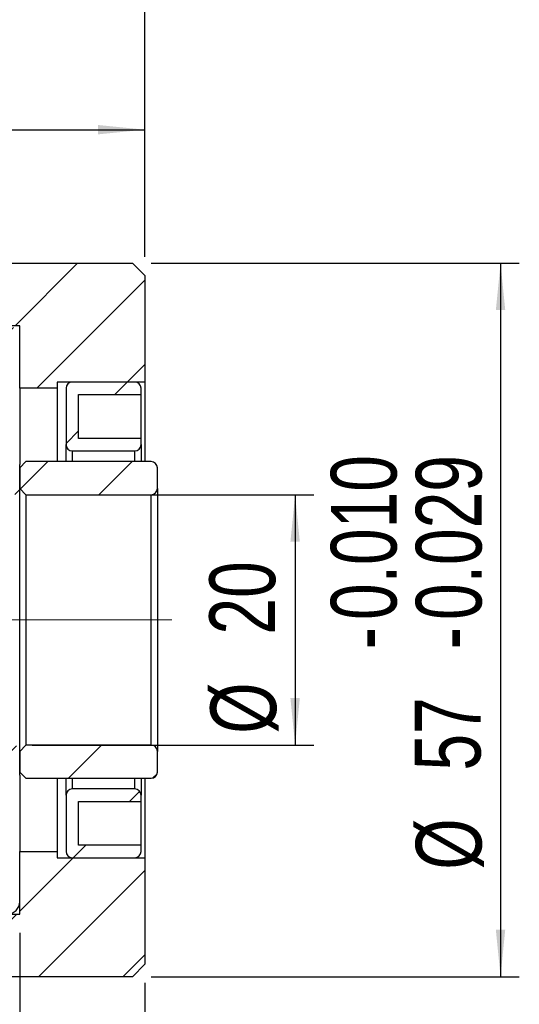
# Model space of a CAD drawing. Header units: millimetres. Extents: x 4 to 295, y 43 to 175.
# Tile 4 of 10: x 134 to 160, y 75 to 127. Entities that reach past the tile are written whole.
import ezdxf

# ---------------------------------------------------------------- set-up
doc = ezdxf.new("R2010")
doc.units = ezdxf.units.MM
doc.linetypes.add('CENTERX2', pattern=[20.32, 12.7, -2.54, 2.54, -2.54])
doc.layers.add('FORMAT', color=7, linetype='Continuous')
doc.styles.add('SLDTEXTSTYLE0', font='TXT', dxfattribs={"width": 0.75})
doc.dimstyles.new('SLDDIMSTYLE0', dxfattribs={"dimtxt": 3.5, "dimasz": 2.5, "dimexe": 0, "dimexo": 0.0625, "dimgap": 0.875, "dimtad": 1, "dimlfac": 1.5, "dimrnd": 1e-09, "dimzin": 12, "dimdsep": 46, "dimtxsty": 'SLDTEXTSTYLE0', "dimsah": 1, "dimcen": 0.09, "dimadec": 0, "dimazin": 3, "dimtfac": 1, "dimtofl": 0, "dimtmove": 0, "dimatfit": 3, "dimfxl": 0, "dimfrac": 2, "dimtolj": 1, "dimtzin": 12, "dimarcsym": 0})
doc.dimstyles.new('SLDDIMSTYLE4', dxfattribs={"dimtxt": 3.5, "dimasz": 2.5, "dimexe": 0, "dimexo": 0.0625, "dimgap": 0.875, "dimtad": 1, "dimdec": 3, "dimlfac": 1.5, "dimrnd": 1e-09, "dimzin": 12, "dimdsep": 46, "dimtxsty": 'SLDTEXTSTYLE0', "dimsah": 1, "dimcen": 0.09, "dimadec": 0, "dimazin": 3, "dimtol": 1, "dimtp": -0.01, "dimtm": 0.029, "dimtfac": 1, "dimtdec": 3, "dimtofl": 0, "dimtmove": 0, "dimatfit": 3, "dimfxl": 0, "dimfrac": 2, "dimtolj": 1, "dimtzin": 0, "dimarcsym": 0})

# ---------------------------------------------------------------- blocks, each defined once
blk = doc.blocks.new('_D_7')
at = {"layer": 'FORMAT', "color": 7}
for p, q in [((105.6, 115.569), (105.6, 129.885)), ((140.267, 114.569), (140.267, 129.885)), ((105.6, 128.885), (140.267, 128.885))]:
    blk.add_line(p, q, dxfattribs=at)
for points in [[(105.6, 128.885), (108.1, 128.635), (108.1, 129.135)], [(140.267, 128.885), (137.767, 129.135), (137.767, 128.635)]]:
    blk.add_solid(points, dxfattribs=at)
at = {"layer": 'FORMAT', "color": 7, "insert": (120.385, 133.397), "char_height": 3.5, "attachment_point": 1, "style": 'SLDTEXTSTYLE0'}
blk.add_mtext('52', dxfattribs=at)
blk = doc.blocks.new('_D_9')
at = {"layer": 'FORMAT', "color": 7}
for p, q in [((120.267, 115.836), (120.267, 122.341)), ((140.267, 114.569), (140.267, 122.341)), ((120.267, 121.341), (140.267, 121.341))]:
    blk.add_line(p, q, dxfattribs=at)
for points in [[(120.267, 121.341), (122.767, 121.091), (122.767, 121.591)], [(140.267, 121.341), (137.767, 121.591), (137.767, 121.091)]]:
    blk.add_solid(points, dxfattribs=at)
at = {"layer": 'FORMAT', "color": 7, "insert": (127.358, 125.853), "char_height": 3.5, "attachment_point": 1, "style": 'SLDTEXTSTYLE0'}
blk.add_mtext('30', dxfattribs=at)
blk = doc.blocks.new('_D_11')
at = {"layer": 'FORMAT', "color": 7}
for p, q in [((133.6, 78.569), (133.6, 65.389)), ((140.267, 75.903), (140.267, 65.389)), ((133.6, 66.389), (140.267, 66.389))]:
    blk.add_line(p, q, dxfattribs=at)
for points in [[(133.6, 66.389), (136.1, 66.139), (136.1, 66.639)], [(140.267, 66.389), (137.767, 66.639), (137.767, 66.139)]]:
    blk.add_solid(points, dxfattribs=at)
at = {"layer": 'FORMAT', "color": 7, "insert": (134.743, 70.901), "char_height": 3.5, "attachment_point": 1, "style": 'SLDTEXTSTYLE0'}
blk.add_mtext('10', dxfattribs=at)
blk = doc.blocks.new('_D_12')
at = {"layer": 'FORMAT', "color": 7}
for p, q in [((134.267, 101.903), (149.27, 101.903)), ((148.27, 101.903), (148.27, 88.569)), ((134.267, 88.569), (149.27, 88.569))]:
    blk.add_line(p, q, dxfattribs=at)
for points in [[(148.27, 101.903), (148.02, 99.403), (148.52, 99.403)], [(148.27, 88.569), (148.52, 91.069), (148.02, 91.069)]]:
    blk.add_solid(points, dxfattribs=at)
at = {"layer": 'FORMAT', "color": 7, "char_height": 3.5, "attachment_point": 1, "rotation": 90, "style": 'SLDTEXTSTYLE0'}
for s, insert in [('20', (143.705, 94.454)), ('%%c', (143.758, 89.175))]:
    blk.add_mtext(s, dxfattribs=dict(at, insert=insert))
blk = doc.blocks.new('_D_13')
at = {"layer": 'FORMAT', "color": 7}
for p, q in [((140.6, 114.236), (160.211, 114.236)), ((159.211, 114.236), (159.211, 76.236)), ((140.6, 76.236), (160.211, 76.236))]:
    blk.add_line(p, q, dxfattribs=at)
for points in [[(159.211, 114.236), (158.961, 111.736), (159.461, 111.736)], [(159.211, 76.236), (159.461, 78.736), (158.961, 78.736)]]:
    blk.add_solid(points, dxfattribs=at)
at = {"layer": 'FORMAT', "color": 7, "char_height": 3.5, "attachment_point": 1, "rotation": 90, "style": 'SLDTEXTSTYLE0'}
for s, insert in [('0.010', (150.173, 95.229)), ('0.029', (154.699, 95.229)), ('-', (150.173, 93.679)), ('-', (154.699, 93.679)), ('57', (154.645, 87.213)), ('%%c', (154.699, 81.935))]:
    blk.add_mtext(s, dxfattribs=dict(at, insert=insert))

msp = doc.modelspace()

# ---------------------------------------------------------------- hatches: boundary and pattern name
at = {"layer": 'FORMAT', "linetype": 'Continuous', "lineweight": 18}
h = msp.add_hatch(dxfattribs=at)
h.set_pattern_fill('ANSI31', color=256, style=0)
h.paths.add_polyline_path([(120.20036, 114.90269), (112.60036, 114.90269), (112.26702, 114.56935), (112.26702, 111.56935), (112.93369, 110.90269), (133.60036, 110.90269), (133.60036, 107.56935), (135.60036, 107.56935), (135.60036, 107.90269), (140.26702, 107.90269), (140.26702, 113.56935), (139.60036, 114.23602), (120.26702, 114.23602), (120.26702, 114.83602)], flags=0)
h = msp.add_hatch(dxfattribs=at)
h.set_pattern_fill('ANSI31', color=256, style=0)
edge = h.paths.add_edge_path(flags=0)
edge.add_line((132.93369, 110.90269), (124.60036, 110.90269))
edge.add_arc((124.60036, 110.56935), 0.33333, 90, 180)
edge.add_line((124.26702, 110.56935), (124.26702, 109.40269))
edge.add_arc((124.60036, 109.40269), 0.33333, 180, 270)
edge.add_line((124.60036, 109.06935), (126.93369, 109.06935))
edge.add_line((126.93369, 109.06935), (128.52386, 108.98602))
edge.add_arc((128.53083, 109.11917), 0.13333, 267, 278.334711)
edge.add_arc((128.93369, 106.36935), 2.64583, 28.669736, 98.334711, ccw=False)
edge.add_arc((131.37213, 107.70269), 0.13333, 208.669736, 270)
edge.add_line((131.37213, 107.56935), (133.26702, 107.56935))
edge.add_arc((133.26702, 107.90269), 0.33333, 270, 360)
edge.add_line((133.60036, 107.90269), (133.60036, 110.23602))
edge.add_arc((132.93369, 110.23602), 0.66667, 0, 90)
h = msp.add_hatch(dxfattribs=at)
h.set_pattern_fill('ANSI31', color=256, style=0)
edge = h.paths.add_edge_path(flags=0)
edge.add_line((140.06702, 104.56935), (140.06702, 104.90269))
edge.add_line((140.06702, 104.90269), (136.73369, 104.90269))
edge.add_line((136.73369, 104.90269), (136.73369, 107.23602))
edge.add_line((136.73369, 107.23602), (140.06702, 107.23602))
edge.add_line((140.06702, 107.23602), (140.06702, 107.56935))
edge.add_arc((139.73369, 107.56935), 0.33333, 0, 90)
edge.add_line((139.73369, 107.90269), (136.40036, 107.90269))
edge.add_arc((136.40036, 107.56935), 0.33333, 90, 180)
edge.add_line((136.06702, 107.56935), (136.06702, 104.56935))
edge.add_arc((136.40036, 104.56935), 0.33333, 180, 270)
edge.add_line((136.40036, 104.23602), (139.73369, 104.23602))
edge.add_arc((139.73369, 104.56935), 0.33333, 270, 360)
h = msp.add_hatch(dxfattribs=at)
h.set_pattern_fill('ANSI31', color=256, style=0)
edge = h.paths.add_edge_path(flags=0)
edge.add_line((124.93369, 101.90269), (133.26702, 101.90269))
edge.add_arc((133.26702, 102.23602), 0.33333, 270, 360)
edge.add_line((133.60036, 102.23602), (133.60036, 103.50269))
edge.add_arc((133.26702, 103.50269), 0.33333, 0, 90)
edge.add_line((133.26702, 103.83602), (129.71641, 103.83602))
edge.add_arc((129.71641, 103.70269), 0.13333, 90, 106.35809)
edge.add_arc((128.93369, 106.36935), 2.64583, 207.114624, 286.35809, ccw=False)
edge.add_arc((126.45996, 105.10269), 0.13333, 27.114624, 90)
edge.add_line((126.45996, 105.23602), (124.60036, 105.23602))
edge.add_arc((124.60036, 104.90269), 0.33333, 90, 180)
edge.add_line((124.26702, 104.90269), (124.26702, 102.56935))
edge.add_arc((124.93369, 102.56935), 0.66667, 180, 270)
h = msp.add_hatch(dxfattribs=at)
h.set_pattern_fill('ANSI31', color=256, style=0)
edge = h.paths.add_edge_path(flags=0)
edge.add_line((133.60036, 102.23602), (133.93369, 101.90269))
edge.add_line((133.93369, 101.90269), (140.60036, 101.90269))
edge.add_arc((140.60036, 102.23602), 0.33333, 270, 360)
edge.add_line((140.93369, 102.23602), (140.93369, 103.33602))
edge.add_arc((140.60036, 103.33602), 0.33333, 0, 90)
edge.add_line((140.60036, 103.66935), (133.93369, 103.66935))
edge.add_line((133.93369, 103.66935), (133.60036, 103.33602))
edge.add_line((133.60036, 103.33602), (133.60036, 102.23602))
h = msp.add_hatch(dxfattribs=at)
h.set_pattern_fill('ANSI31', color=256, style=0)
edge = h.paths.add_edge_path(flags=0)
edge.add_line((133.60036, 86.96935), (133.60036, 88.23602))
edge.add_arc((133.26702, 88.23602), 0.33333, 0, 90)
edge.add_line((133.26702, 88.56935), (124.93369, 88.56935))
edge.add_arc((124.93369, 87.90269), 0.66667, 90, 180)
edge.add_line((124.26702, 87.90269), (124.26702, 85.56935))
edge.add_arc((124.60036, 85.56935), 0.33333, 180, 270)
edge.add_line((124.60036, 85.23602), (126.45996, 85.23602))
edge.add_arc((126.45996, 85.36935), 0.13333, 270, 332.885376)
edge.add_arc((128.93369, 84.10269), 2.64583, 73.64191, 152.885376, ccw=False)
edge.add_arc((129.71641, 86.76935), 0.13333, 253.64191, 270)
edge.add_line((129.71641, 86.63602), (133.26702, 86.63602))
edge.add_arc((133.26702, 86.96935), 0.33333, 270, 360)
h = msp.add_hatch(dxfattribs=at)
h.set_pattern_fill('ANSI31', color=256, style=0)
edge = h.paths.add_edge_path(flags=0)
edge.add_line((133.93369, 88.56935), (133.60036, 88.23602))
edge.add_line((133.60036, 88.23602), (133.60036, 87.13602))
edge.add_line((133.60036, 87.13602), (133.93369, 86.80269))
edge.add_line((133.93369, 86.80269), (140.60036, 86.80269))
edge.add_arc((140.60036, 87.13602), 0.33333, 270, 360)
edge.add_line((140.93369, 87.13602), (140.93369, 88.23602))
edge.add_arc((140.60036, 88.23602), 0.33333, 0, 90)
edge.add_line((140.60036, 88.56935), (133.93369, 88.56935))
h = msp.add_hatch(dxfattribs=at)
h.set_pattern_fill('ANSI31', color=256, style=0)
edge = h.paths.add_edge_path(flags=0)
edge.add_line((136.73369, 83.23602), (136.73369, 85.56935))
edge.add_line((136.73369, 85.56935), (140.06702, 85.56935))
edge.add_line((140.06702, 85.56935), (140.06702, 85.90269))
edge.add_arc((139.73369, 85.90269), 0.33333, 0, 90)
edge.add_line((139.73369, 86.23602), (136.40036, 86.23602))
edge.add_arc((136.40036, 85.90269), 0.33333, 90, 180)
edge.add_line((136.06702, 85.90269), (136.06702, 82.90269))
edge.add_arc((136.40036, 82.90269), 0.33333, 180, 270)
edge.add_line((136.40036, 82.56935), (139.73369, 82.56935))
edge.add_arc((139.73369, 82.90269), 0.33333, 270, 360)
edge.add_line((140.06702, 82.90269), (140.06702, 83.23602))
edge.add_line((140.06702, 83.23602), (136.73369, 83.23602))
h = msp.add_hatch(dxfattribs=at)
h.set_pattern_fill('ANSI31', color=256, style=0)
h.paths.add_polyline_path([(112.60036, 75.56935), (120.20036, 75.56935), (120.26702, 75.63602), (120.26702, 76.23602), (139.60036, 76.23602), (140.26702, 76.90269), (140.26702, 82.56935), (135.60036, 82.56935), (135.60036, 82.90269), (133.60036, 82.90269), (133.60036, 79.56935), (112.93369, 79.56935), (112.26702, 78.90269), (112.26702, 75.90269)], flags=0)
h = msp.add_hatch(dxfattribs=at)
h.set_pattern_fill('ANSI31', color=256, style=0)
edge = h.paths.add_edge_path(flags=0)
edge.add_line((124.26702, 81.06935), (124.26702, 79.90269))
edge.add_arc((124.60036, 79.90269), 0.33333, 180, 270)
edge.add_line((124.60036, 79.56935), (132.93369, 79.56935))
edge.add_arc((132.93369, 80.23602), 0.66667, 270, 360)
edge.add_line((133.60036, 80.23602), (133.60036, 82.56935))
edge.add_arc((133.26702, 82.56935), 0.33333, 0, 90)
edge.add_line((133.26702, 82.90269), (131.37213, 82.90269))
edge.add_arc((131.37213, 82.76935), 0.13333, 90, 151.330264)
edge.add_arc((128.93369, 84.10269), 2.64583, 261.665289, 331.330264, ccw=False)
edge.add_arc((128.53083, 81.35287), 0.13333, 81.665289, 93)
edge.add_line((128.52386, 81.48602), (126.93369, 81.40269))
edge.add_line((126.93369, 81.40269), (124.60036, 81.40269))
edge.add_arc((124.60036, 81.06935), 0.33333, 90, 180)

# ---------------------------------------------------------------- linework, layer by layer
at = {"color": 7, "linetype": 'Continuous', "lineweight": 25}
for p, q in [((120.26702, 114.23602), (139.60036, 114.23602)), ((139.60036, 114.23602), (140.26702, 113.56935)), ((140.26702, 113.56935), (140.26702, 107.90269)), ((133.60036, 110.90269), (112.93369, 110.90269)), ((133.60036, 107.56935), (133.60036, 110.90269)), ((133.60036, 107.90269), (133.60036, 110.23602)), ((135.60036, 107.56935), (133.60036, 107.56935)), ((133.60036, 107.56935), (133.60036, 103.50269)), ((140.26702, 107.90269), (135.60036, 107.90269)), ((135.60036, 107.90269), (135.60036, 107.56935)), ((135.60036, 107.56935), (135.60036, 103.66935)), ((136.06702, 107.56935), (136.06702, 104.56935)), ((139.73369, 107.90269), (136.40036, 107.90269)), ((140.06702, 107.23602), (140.06702, 107.56935)), ((140.26702, 107.90269), (140.26702, 103.66935)), ((136.73369, 107.23602), (140.06702, 107.23602)), ((136.73369, 104.90269), (136.73369, 107.23602)), ((140.06702, 104.90269), (140.06702, 107.23602)), ((140.06702, 104.90269), (136.73369, 104.90269)), ((140.06702, 104.56935), (140.06702, 104.90269)), ((136.06702, 103.66935), (136.06702, 104.56935)), ((140.06702, 104.56935), (140.06702, 103.66935)), ((136.40036, 104.23602), (139.73369, 104.23602)), ((133.60036, 103.33602), (133.93369, 103.66935)), ((133.60036, 102.23602), (133.60036, 103.50269)), ((133.60036, 103.33602), (133.60036, 102.23602)), ((140.60036, 103.66935), (133.93369, 103.66935)), ((140.93369, 102.23602), (140.93369, 103.33602)), ((133.93369, 101.90269), (133.60036, 102.23602)), ((133.60036, 88.23602), (133.60036, 102.23602)), ((133.93369, 101.90269), (133.93369, 88.56935)), ((133.93369, 101.90269), (140.60036, 101.90269)), ((140.60036, 88.56935), (140.60036, 101.90269)), ((140.93369, 102.23602), (140.93369, 88.23602)), ((133.60036, 88.23602), (133.93369, 88.56935)), ((133.60036, 88.23602), (133.60036, 87.13602)), ((133.60036, 86.96935), (133.60036, 88.23602)), ((140.60036, 88.56935), (133.93369, 88.56935)), ((140.93369, 87.13602), (140.93369, 88.23602)), ((133.93369, 86.80269), (133.60036, 87.13602)), ((133.60036, 86.96935), (133.60036, 82.90269)), ((133.93369, 86.80269), (140.60036, 86.80269)), ((135.60036, 86.80269), (135.60036, 82.90269)), ((136.06702, 85.90269), (136.06702, 86.80269)), ((140.06702, 86.80269), (140.06702, 85.90269)), ((140.26702, 86.80269), (140.26702, 82.56935)), ((139.73369, 86.23602), (136.40036, 86.23602)), ((136.06702, 85.90269), (136.06702, 82.90269)), ((136.73369, 85.56935), (140.06702, 85.56935)), ((136.73369, 83.23602), (136.73369, 85.56935)), ((140.06702, 85.56935), (140.06702, 85.90269)), ((140.06702, 83.23602), (140.06702, 85.56935)), ((133.60036, 82.90269), (135.60036, 82.90269)), ((133.60036, 79.56935), (133.60036, 82.90269)), ((135.60036, 82.90269), (135.60036, 82.56935)), ((140.06702, 83.23602), (136.73369, 83.23602)), ((140.06702, 82.90269), (140.06702, 83.23602)), ((133.60036, 80.23602), (133.60036, 82.56935)), ((135.60036, 82.56935), (140.26702, 82.56935)), ((136.40036, 82.56935), (139.73369, 82.56935)), ((140.26702, 82.56935), (140.26702, 76.90269)), ((112.93369, 79.56935), (133.60036, 79.56935)), ((140.26702, 76.90269), (139.60036, 76.23602)), ((139.60036, 76.23602), (120.26702, 76.23602))]:
    msp.add_line(p, q, dxfattribs=at)
at = {"color": 8, "linetype": 'Continuous', "lineweight": 25}
for p, q in [((136.40036, 104.23602), (136.40036, 103.66935)), ((139.73369, 103.66935), (139.73369, 104.23602)), ((136.40036, 86.80269), (136.40036, 86.23602)), ((139.73369, 86.23602), (139.73369, 86.80269))]:
    msp.add_line(p, q, dxfattribs=at)
at = {"color": 7, "linetype": 'Continuous', "lineweight": 25}
for centre, radius, start, end in [((136.40036, 107.56935), 0.33333, 90, 180), ((139.73369, 107.56935), 0.33333, 0, 90), ((136.40036, 104.56935), 0.33333, 180, 270), ((139.73369, 104.56935), 0.33333, 270, 0), ((140.60036, 103.33602), 0.33333, 0, 90), ((140.60036, 102.23602), 0.33333, 270, 0), ((140.60036, 88.23602), 0.33333, 0, 90), ((140.60036, 87.13602), 0.33333, 270, 0), ((136.40036, 85.90269), 0.33333, 90, 180), ((139.73369, 85.90269), 0.33333, 0, 90), ((136.40036, 82.90269), 0.33333, 180, 270), ((139.73369, 82.90269), 0.33333, 270, 0), ((132.93369, 80.23602), 0.66667, 270, 0)]:
    msp.add_arc(centre, radius, start, end, dxfattribs=at)
at = {"layer": 'FORMAT', "color": 7, "linetype": 'CENTERX2', "lineweight": 18}
msp.add_line((141.69788, 95.23602), (99.44803, 95.23602), dxfattribs=at)

# ---------------------------------------------------------------- dimensions: what is measured, and where the dimension line sits
at = {"layer": 'FORMAT', "color": 7}
for base, p1, p2, picture, middle in [((140.26702, 128.88493), (105.60036, 114.56935), (140.26702, 113.56935), '_D_7', (122.97135, 128.88493)), ((140.26702, 121.34125), (120.26702, 114.83602), (140.26702, 113.56935), '_D_9', (129.94363, 121.34125)), ((140.26702, 66.38886), (133.60036, 79.56935), (140.26702, 76.90269), '_D_11', (137.32881, 66.38886))]:
    dim = msp.add_linear_dim(base=base, p1=p1, p2=p2, dimstyle='SLDDIMSTYLE0', dxfattribs=at)
    dim.commit()
    dim.dimension.update_dxf_attribs({"geometry": picture, "text_midpoint": middle, "dimtype": 160})
for base, p1, p2, dimstyle, picture, middle in [((159.2107, 76.23602), (139.60036, 114.23602), (139.60036, 76.23602), 'SLDDIMSTYLE4', '_D_13', (159.2107, 94.40078)), ((148.26976, 88.56935), (133.26702, 101.90269), (133.26702, 88.56935), 'SLDDIMSTYLE0', '_D_12', (148.26976, 94.40078))]:
    dim = msp.add_linear_dim(base=base, p1=p1, p2=p2, angle=90, text='%%c<>', dimstyle=dimstyle, dxfattribs=at)
    dim.commit()
    dim.dimension.update_dxf_attribs({"geometry": picture, "text_midpoint": middle, "dimtype": 160})

doc.saveas('drawing.dxf')
